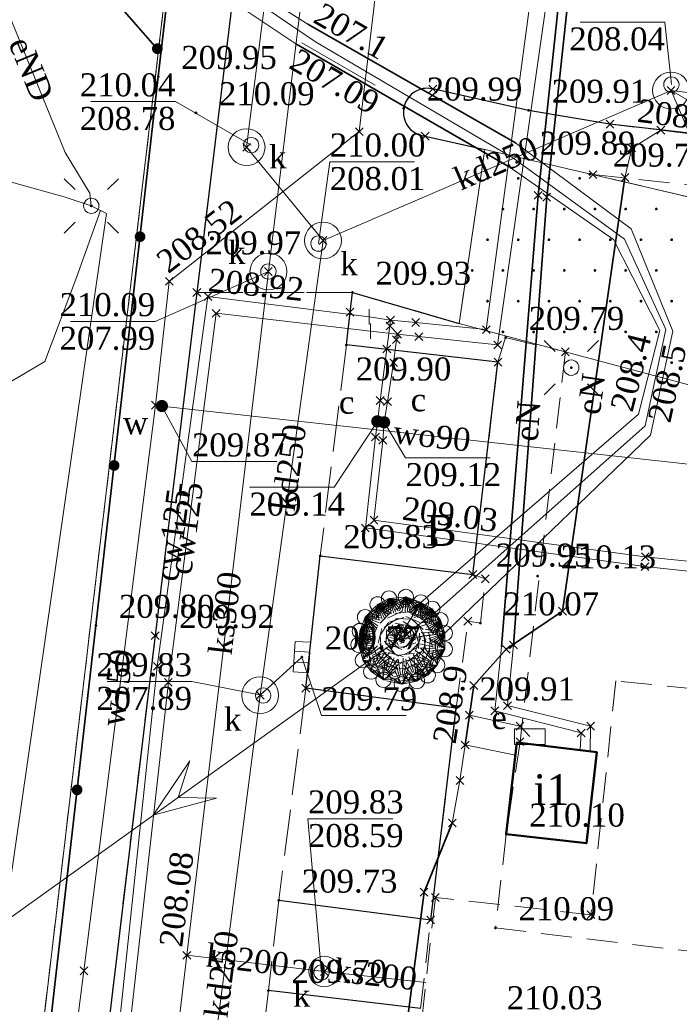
# Model space of a CAD drawing. Extents: x 7414218 to 7427513, y 5544630 to 5555035.
# Tile 28 of 46: x 7419579 to 7419601, y 5549553 to 5549585. Entities that reach past the tile are written whole.
import ezdxf
from ezdxf.enums import TextEntityAlignment as Align

# ---------------------------------------------------------------- set-up
doc = ezdxf.new("R2010")
doc.units = 0
for name, pattern in [('PRZER1-1', [1, 0.5, -0.5]), ('PRZER2-1', [1.5, 1, -0.5]), ('PRZER3-1', [2, 1.5, -0.5])]:
    doc.linetypes.add(name, pattern=pattern)
doc.layers.get('0').update_dxf_attribs({"linetype": 'CONTINUOUS'})
for name, color, linetype, lineweight in [('EGBJ', 7, 'CONTINUOUS', 18), ('EGBP', 7, 'CONTINUOUS', 18), ('EGBU', 7, 'CONTINUOUS', 50), ('EGBU_O', 7, 'CONTINUOUS', 50), ('EGDE', 7, 'CONTINUOUS', 18), ('EGPG', 7, 'CONTINUOUS', 18), ('GUPPRZ_O', 7, 'CONTINUOUS', 18), ('GUPZCP', 7, 'CONTINUOUS', 18), ('OTKC', 7, 'CONTINUOUS', 18), ('OTKJ', 7, 'CONTINUOUS', 18), ('OTKK', 7, 'CONTINUOUS', 25), ('OTOO', 7, 'CONTINUOUS', 35), ('OTRS', 7, 'CONTINUOUS', 13), ('OTRS_O', 7, 'CONTINUOUS', 13), ('OTZT', 7, 'CONTINUOUS', 18), ('SUEO', 7, 'CONTINUOUS', 18), ('SULO', 7, 'CONTINUOUS', 35), ('SUPK', 7, 'CONTINUOUS', 18), ('SUPP', 7, 'CONTINUOUS', 18), ('SUPW', 7, 'CONTINUOUS', 18), ('SUPW_O', 7, 'CONTINUOUS', 18)]:
    doc.layers.add(name, color=color, linetype=linetype, lineweight=lineweight)
for name, color, linetype, lineweight, true_color in [('EGUG', 7, 'CONTINUOUS', 18, 0x008000), ('EGUG_O', 7, 'CONTINUOUS', 18, 0x008000), ('GSPPRB', 7, 'CONTINUOUS', 18, 0x80ffff), ('SUCP', 7, 'CONTINUOUS', 18, 0xd200d2), ('SUCP_O', 7, 'CONTINUOUS', 18, 0xd200d2), ('SUCW', 7, 'CONTINUOUS', 18, 0xd200d2), ('SUCW_O', 7, 'CONTINUOUS', 18, 0xd200d2), ('SUEP', 1, 'CONTINUOUS', 18, 0xff0000), ('SUEP_O', 1, 'CONTINUOUS', 18, 0xff0000), ('SUES', 1, 'CONTINUOUS', 18, 0xff0000), ('SUES_O', 1, 'CONTINUOUS', 18, 0xff0000), ('SUKK', 7, 'CONTINUOUS', 18, 0x803300), ('SUKP', 7, 'CONTINUOUS', 18, 0x803300), ('SUKP_O', 7, 'CONTINUOUS', 18, 0x803300), ('SUTP', 7, 'CONTINUOUS', 18, 0xff9100), ('SUWP', 5, 'CONTINUOUS', 18, 0x0000ff), ('SUWP_O', 5, 'CONTINUOUS', 18, 0x0000ff), ('SUWW', 5, 'CONTINUOUS', 18, 0x0000ff), ('SUWW_O', 5, 'CONTINUOUS', 18, 0x0000ff)]:
    doc.layers.add(name, color=color, linetype=linetype, lineweight=lineweight, true_color=true_color)
doc.styles.add('Times New Roman', font='times.ttf')

# ---------------------------------------------------------------- blocks, each defined once
blk = doc.blocks.new('GSPWPS1')
blk.add_hatch(color=0).paths.add_polyline_path([(-0.045, 0), (-0.043467, -0.011647), (-0.038971, -0.0225), (-0.03182, -0.03182), (-0.0225, -0.038971), (-0.011647, -0.043467), (0, -0.045), (0.011647, -0.043467), (0.0225, -0.038971), (0.03182, -0.03182), (0.038971, -0.0225), (0.043467, -0.011647), (0.045, 0), (0.043467, 0.011647), (0.038971, 0.0225), (0.03182, 0.03182), (0.0225, 0.038971), (0.011647, 0.043467), (0, 0.045), (-0.011647, 0.043467), (-0.0225, 0.038971), (-0.03182, 0.03182), (-0.038971, 0.0225), (-0.043467, 0.011647)])
blk = doc.blocks.new('GUPIWZ1_1')
at = {"color": 0}
blk.add_lwpolyline([(0, 0.25), (0.064705, 0.241481), (0.125, 0.216506), (0.176777, 0.176777), (0.216506, 0.125), (0.241481, 0.064705), (0.25, 0), (0.241481, -0.064705), (0.216506, -0.125), (0.176777, -0.176777), (0.125, -0.216506), (0.064705, -0.241481), (0, -0.25), (-0.064705, -0.241481), (-0.125, -0.216506), (-0.176777, -0.176777), (-0.216506, -0.125), (-0.241481, -0.064705), (-0.25, 0), (-0.241481, 0.064705), (-0.216506, 0.125), (-0.176777, 0.176777), (-0.125, 0.216506), (-0.064705, 0.241481)], close=True, dxfattribs=at)
blk = doc.blocks.new('GUPISN1')
at = {"color": 0}
blk.add_lwpolyline([(0, 0.25), (0.064705, 0.241481), (0.125, 0.216506), (0.176777, 0.176777), (0.216506, 0.125), (0.241481, 0.064705), (0.25, 0), (0.241481, -0.064705), (0.216506, -0.125), (0.176777, -0.176777), (0.125, -0.216506), (0.064705, -0.241481), (0, -0.25), (-0.064705, -0.241481), (-0.125, -0.216506), (-0.176777, -0.176777), (-0.216506, -0.125), (-0.241481, -0.064705), (-0.25, 0), (-0.241481, 0.064705), (-0.216506, 0.125), (-0.176777, 0.176777), (-0.125, 0.216506), (-0.064705, 0.241481)], close=True, dxfattribs=at)
blk = doc.blocks.new('GUPKKS1')
at = {"color": 0}
blk.add_lwpolyline([(0.5, -0.25), (-0.5, -0.25), (-0.5, 0.25), (0.5, 0.25)], close=True, dxfattribs=at)
for points in [[(-0.175, -0.25), (-0.175, 0.25)], [(0.175, -0.25), (0.175, 0.25)]]:
    blk.add_lwpolyline(points, dxfattribs=at)
blk = doc.blocks.new('GUPWZA1')
blk.add_hatch(color=0).paths.add_polyline_path([(-0.2, 0), (-0.193185, -0.051764), (-0.173205, -0.1), (-0.141421, -0.141421), (-0.1, -0.173205), (-0.051764, -0.193185), (0, -0.2), (0.051764, -0.193185), (0.1, -0.173205), (0.141421, -0.141421), (0.173205, -0.1), (0.193185, -0.051764), (0.2, 0), (0.193185, 0.051764), (0.173205, 0.1), (0.141421, 0.141421), (0.1, 0.173205), (0.051764, 0.193185), (0, 0.2), (-0.051764, 0.193185), (-0.1, 0.173205), (-0.141421, 0.141421), (-0.173205, 0.1), (-0.193185, 0.051764)])
blk = doc.blocks.new('GUPESE1')
at = {"color": 0}
blk.add_lwpolyline([(-0.5, -0.25), (-0.5, 0.25), (0.5, 0.25), (0.5, -0.25)], close=True, dxfattribs=at)
blk = doc.blocks.new('GUPELA2')
blk.add_hatch(color=0).paths.add_polyline_path([(-0.001087, 0.044987), (0.011881, 0.043403), (0.021281, 0.03965), (0.030065, 0.033482), (0.038133, 0.023893), (0.043117, 0.012881), (0.044986, 0.001113), (0.044323, -0.007777), (0.040557, -0.019497), (0.033417, -0.030138), (0.024849, -0.037517), (0.013788, -0.042836), (0.002013, -0.044955), (-0.00982, -0.043916), (-0.020466, -0.040077), (-0.029541, -0.033946), (-0.036867, -0.025804), (-0.04187, -0.01649), (-0.04461, -0.005909), (-0.044532, 0.006476), (-0.041285, 0.017903), (-0.034764, 0.028574), (-0.024479, 0.03776), (-0.013449, 0.042943)])
at = {"color": 0}
for points in [[(-0.883883, 0.883883), (-0.53033, 0.53033)], [(0.883883, 0.883883), (0.53033, 0.53033)], [(-0.883883, -0.883883), (-0.53033, -0.53033)], [(0.883883, -0.883883), (0.53033, -0.53033)]]:
    blk.add_lwpolyline(points, dxfattribs=at)
blk = doc.blocks.new('GUPELA1')
at = {"color": 0}
blk.add_lwpolyline([(0, 0.25), (0.064705, 0.241481), (0.125, 0.216506), (0.176777, 0.176777), (0.216506, 0.125), (0.241481, 0.064705), (0.25, 0), (0.241481, -0.064705), (0.216506, -0.125), (0.176777, -0.176777), (0.125, -0.216506), (0.064705, -0.241481), (0, -0.25), (-0.064705, -0.241481), (-0.125, -0.216506), (-0.176777, -0.176777), (-0.216506, -0.125), (-0.241481, -0.064705), (-0.25, 0), (-0.241481, 0.064705), (-0.216506, 0.125), (-0.176777, 0.176777), (-0.125, 0.216506), (-0.064705, 0.241481)], close=True, dxfattribs=at)
blk = doc.blocks.new('GUPCZA1')
blk.add_hatch(color=0).paths.add_polyline_path([(-0.2, 0), (-0.193185, -0.051764), (-0.173205, -0.1), (-0.141421, -0.141421), (-0.1, -0.173205), (-0.051764, -0.193185), (0, -0.2), (0.051764, -0.193185), (0.1, -0.173205), (0.141421, -0.141421), (0.173205, -0.1), (0.193185, -0.051764), (0.2, 0), (0.193185, 0.051764), (0.173205, 0.1), (0.141421, 0.141421), (0.1, 0.173205), (0.051764, 0.193185), (0, 0.2), (-0.051764, 0.193185), (-0.1, 0.173205), (-0.141421, 0.141421), (-0.173205, 0.1), (-0.193185, 0.051764)])
blk = doc.blocks.new('GUPZCP1')
at = {"color": 0}
blk.add_lwpolyline([(0, 0.25), (0, -0.25)], dxfattribs=at)
blk = doc.blocks.new('GEPPGD1_2')
blk.add_hatch(color=0).paths.add_polyline_path([(0, -0.045), (0.013906, -0.042798), (0.02645, -0.036406), (0.036406, -0.02645), (0.042798, -0.013906), (0.045, 0), (0.042798, 0.013906), (0.036406, 0.02645), (0.02645, 0.036406), (0.013906, 0.042798), (0, 0.045), (-0.013906, 0.042798), (-0.02645, 0.036406), (-0.036406, 0.02645), (-0.042798, 0.013906), (-0.045, 0), (-0.042798, -0.013906), (-0.036406, -0.02645), (-0.02645, -0.036406), (-0.013906, -0.042798)])
blk = doc.blocks.new('GSPPRB0')
at = {"color": 0, "lineweight": 18}
for points in [[(-0.12726, -0.12726), (0.12726, 0.12726)], [(-0.12726, 0.12726), (0.12726, -0.12726)]]:
    blk.add_lwpolyline(points, dxfattribs=at)
blk = doc.blocks.new('KOLO')
blk.add_hatch(color=0).paths.add_polyline_path([(-0.175, 0), (-0.169037, -0.045293), (-0.151554, -0.0875), (-0.123744, -0.123744), (-0.0875, -0.151554), (-0.045293, -0.169037), (0, -0.175), (0.045293, -0.169037), (0.0875, -0.151554), (0.123744, -0.123744), (0.151554, -0.0875), (0.169037, -0.045293), (0.175, 0), (0.169037, 0.045293), (0.151554, 0.0875), (0.123744, 0.123744), (0.0875, 0.151554), (0.045293, 0.169037), (0, 0.175), (-0.045293, 0.169037), (-0.0875, 0.151554), (-0.123744, 0.123744), (-0.151554, 0.0875), (-0.169037, 0.045293)])
blk = doc.blocks.new('GSLKOG1')
blk.add_hatch(color=0).paths.add_polyline_path([(-0.175, 0), (-0.169037, -0.045293), (-0.151554, -0.0875), (-0.123744, -0.123744), (-0.0875, -0.151554), (-0.045293, -0.169037), (0, -0.175), (0.045293, -0.169037), (0.0875, -0.151554), (0.123744, -0.123744), (0.151554, -0.0875), (0.169037, -0.045293), (0.175, 0), (0.169037, 0.045293), (0.151554, 0.0875), (0.123744, 0.123744), (0.0875, 0.151554), (0.045293, 0.169037), (0, 0.175), (-0.045293, 0.169037), (-0.0875, 0.151554), (-0.123744, 0.123744), (-0.151554, 0.0875), (-0.169037, 0.045293)])
blk = doc.blocks.new('GESIWP1')
blk.add_hatch(color=0).paths.add_polyline_path([(-0.045, 0), (-0.043467, -0.011647), (-0.038971, -0.0225), (-0.03182, -0.03182), (-0.0225, -0.038971), (-0.011647, -0.043467), (0, -0.045), (0.011647, -0.043467), (0.0225, -0.038971), (0.03182, -0.03182), (0.038971, -0.0225), (0.043467, -0.011647), (0.045, 0), (0.043467, 0.011647), (0.038971, 0.0225), (0.03182, 0.03182), (0.0225, 0.038971), (0.011647, 0.043467), (0, 0.045), (-0.011647, 0.043467), (-0.0225, 0.038971), (-0.03182, 0.03182), (-0.038971, 0.0225), (-0.043467, 0.011647)])
blk = doc.blocks.new('SUEP3')
at = {"color": 0}
blk.add_lwpolyline([(0, 0), (-1, -0.75), (1, 0), (-1, 0.75)], close=True, dxfattribs=at)

msp = doc.modelspace()

# ---------------------------------------------------------------- linework, layer by layer
at = {"layer": 'EGBJ', "linetype": 'Continuous', "lineweight": 18, "elevation": 10.18}
msp.add_lwpolyline([(7419607.2, 5549578.08), (7419602.64, 5549579.14), (7419594.61, 5549581.01), (7419593.78, 5549575.34), (7419601.22, 5549573.35), (7419605.01, 5549572.47), (7419610.7, 5549571.15), (7419611.619, 5549577.362)], close=True, dxfattribs=at)
at = {"layer": 'EGBP', "linetype": 'PRZER2-1', "lineweight": 18, "elevation": 10.18}
msp.add_lwpolyline([(7419617.24, 5549520.35), (7419623.52, 5549519.65), (7419624.11, 5549524.97), (7419626.44, 5549524.71), (7419629.39, 5549524.43), (7419635, 5549575), (7419632.06, 5549575.33), (7419616.61, 5549577.04), (7419612.16, 5549577.51), (7419611.65, 5549577.57), (7419610.7, 5549571.15), (7419611.46, 5549571.11), (7419611.39, 5549570.5), (7419610.5, 5549562.51), (7419598.88, 5549563.7), (7419598.07, 5549556.08), (7419593, 5549556.64), (7419589.41, 5549524.35), (7419601.76, 5549522.98), (7419602.45, 5549529.25), (7419606.83, 5549528.76), (7419606.95, 5549530.69), (7419618.06, 5549525.63)], close=True, dxfattribs=at)
at = {"layer": 'EGBU', "linetype": 'Continuous', "lineweight": 50, "elevation": 10.18}
msp.add_lwpolyline([(7419595.31, 5549558.7), (7419597.92, 5549558.41), (7419598.26, 5549561.38), (7419595.66, 5549561.69)], close=True, dxfattribs=at)
at = {"layer": 'EGDE', "linetype": 'Continuous', "lineweight": 18, "elevation": 10.22}
for points in [[(7419584.48, 5549588.54), (7419590.93, 5549644.33), (7419562.5, 5549640.55), (7419548.95, 5549525.8), (7419576.9, 5549524.47), (7419583.97, 5549584.15)], [(7419584.48, 5549588.54), (7419583.97, 5549584.15), (7419576.9, 5549524.47), (7419548.95, 5549525.8), (7419545.1, 5549496.74), (7419544.93, 5549489.31), (7419544.8, 5549485.24), (7419544.69, 5549480.72), (7419544.89, 5549471.11), (7419565, 5549479.26), (7419573.33, 5549482.63), (7419584.47, 5549486.29), (7419591.52, 5549488.59), (7419593.29, 5549511.25), (7419593.83, 5549518.16), (7419595.52, 5549519.07), (7419603.49, 5549517.81), (7419614.36, 5549516.53), (7419624.13, 5549514.33), (7419632.7, 5549512.77), (7419633.93, 5549522.72), (7419641.13, 5549581.31), (7419641.23, 5549582.15)]]:
    msp.add_lwpolyline(points, close=True, dxfattribs=at)
at = {"layer": 'EGUG', "linetype": 'PRZER1-1', "lineweight": 18, "elevation": 10.08}
for points in [[(7419576.9, 5549524.47), (7419583.97, 5549584.15), (7419584.48, 5549588.54), (7419590.93, 5549644.33), (7419562.5, 5549640.55), (7419548.95, 5549525.8)], [(7419584.47, 5549486.29), (7419591.52, 5549488.59), (7419593.29, 5549511.25), (7419593.83, 5549518.16), (7419595.52, 5549519.07), (7419603.49, 5549517.81), (7419614.36, 5549516.53), (7419624.13, 5549514.33), (7419632.7, 5549512.77), (7419633.93, 5549522.72), (7419641.13, 5549581.31), (7419641.23, 5549582.15), (7419584.48, 5549588.54), (7419583.97, 5549584.15), (7419576.9, 5549524.47), (7419548.95, 5549525.8), (7419545.1, 5549496.74), (7419544.93, 5549489.31), (7419544.8, 5549485.24), (7419544.69, 5549480.72), (7419544.89, 5549471.11), (7419565, 5549479.26), (7419573.33, 5549482.63)]]:
    msp.add_lwpolyline(points, close=True, dxfattribs=at)
at = {"layer": 'GUPPRZ_O', "linetype": 'Continuous', "lineweight": 13, "elevation": 10.8, "flags": 128}
for points in [[(7419600.69, 5549583.12), (7419600.48, 5549585.155), (7419597.72, 5549585.155)], [(7419588.646, 5549584.478), (7419591.037, 5549583.1)], [(7419587, 5549581.15), (7419584.53, 5549582.565), (7419581.77, 5549582.565)], [(7419589.19, 5549577.94), (7419589.56, 5549580.605), (7419592.32, 5549580.605)], [(7419587.56, 5549577.03), (7419583.87, 5549575.405), (7419581.11, 5549575.405)], [(7419584.09, 5549572.65), (7419585.07, 5549570.838), (7419587.83, 5549570.838)], [(7419591.11, 5549572.15), (7419589.7, 5549570.002), (7419586.94, 5549570.002)], [(7419591.33, 5549572.12), (7419592.03, 5549570.962), (7419594.79, 5549570.962)], [(7419588.65, 5549564.47), (7419589.29, 5549562.567), (7419592.05, 5549562.567)], [(7419587.39, 5549563.22), (7419585.07, 5549563.675), (7419582.31, 5549563.675)], [(7419589.29, 5549554.2), (7419588.85, 5549559.205), (7419591.61, 5549559.205)]]:
    msp.add_lwpolyline(points, dxfattribs=at)
at = {"layer": 'OTKC', "linetype": 'PRZER2-1', "lineweight": 18, "elevation": 10.18}
msp.add_lwpolyline([(7419592.52, 5549553.02), (7419592.85, 5549555.91), (7419593.68, 5549562.81), (7419594.06, 5549565.64), (7419594.47, 5549565.58), (7419594.63, 5549567.02), (7419594.22, 5549567.16), (7419595.04, 5549574.08), (7419595.29, 5549574.88), (7419597.238, 5549574.415), (7419595.76, 5549561.715), (7419595.31, 5549558.7), (7419594.96, 5549555.65), (7419604.93, 5549554.45), (7419618.08, 5549552.86), (7419618.03, 5549553.3), (7419618.4, 5549555.46), (7419618.5, 5549556.32), (7419621.26, 5549556.03), (7419621.16, 5549555.16), (7419621, 5549552.96)], dxfattribs=at)
at = {"layer": 'OTKJ', "linetype": 'PRZER3-1', "lineweight": 18, "elevation": 10.18}
msp.add_lwpolyline([(7419592.67, 5549581.44), (7419594.61, 5549581.01), (7419593.78, 5549575.34), (7419590.3, 5549576.35), (7419585.23, 5549576.35), (7419587.76, 5549597.15), (7419592.73, 5549596.58), (7419592.39, 5549593.53, 0.32228), (7419595.55, 5549587.79), (7419598.91, 5549586.85), (7419600.47, 5549586.59), (7419604.04, 5549586.24), (7419603.48, 5549581.29), (7419598.69, 5549581.83), (7419596.04, 5549582.28), (7419592.92, 5549582.98, 1.072705)], format="xyb", close=True, dxfattribs=at)
msp.add_lwpolyline([(7419584.71, 5549529.49), (7419585.11, 5549525.48), (7419586.24, 5549522.18), (7419580.83, 5549522.1), (7419579.7, 5549526.6), (7419579.61, 5549529.93), (7419581.63, 5549546.51), (7419583.87, 5549565.17), (7419585.23, 5549576.35), (7419590.3, 5549576.35), (7419590.22, 5549575.71), (7419590.1, 5549574.64), (7419589.25, 5549567.77), (7419588.78, 5549563.46), (7419587.9, 5549556.55), (7419587.56, 5549553.61)], close=True, dxfattribs=at)
at = {"layer": 'OTKK', "linetype": 'Continuous', "lineweight": 25, "elevation": 10.18}
for points in [[(7419588.43, 5549648.63), (7419591.66, 5549647.37), (7419592.56, 5549647.06), (7419592.84, 5549646.32), (7419593.25, 5549644.6), (7419593.26, 5549642.62), (7419590.37, 5549618.39), (7419587.76, 5549597.15), (7419585.23, 5549576.35), (7419583.87, 5549565.17), (7419581.63, 5549546.51)], [(7419587.9, 5549556.55), (7419592.85, 5549555.91), (7419593.68, 5549562.81), (7419588.78, 5549563.46), (7419589.25, 5549567.77), (7419594.22, 5549567.16), (7419595.04, 5549574.08), (7419590.1, 5549574.64), (7419590.22, 5549575.71), (7419590.3, 5549576.35), (7419593.78, 5549575.34)], [(7419592.52, 5549553.02), (7419587.56, 5549553.61)]]:
    msp.add_lwpolyline(points, dxfattribs=at)
msp.add_lwpolyline([(7419632.3, 5549590.33), (7419632.09, 5549588.32, 0.360033), (7419635.69, 5549583.11), (7419636.55, 5549582.91), (7419635.98, 5549577.75), (7419624.21, 5549579.05), (7419603.48, 5549581.29), (7419598.69, 5549581.83), (7419596.04, 5549582.28), (7419592.92, 5549582.98, 1.072705), (7419592.67, 5549581.44), (7419594.61, 5549581.01)], format="xyb", dxfattribs=at)
at = {"layer": 'OTOO', "linetype": 'Continuous', "lineweight": 35, "elevation": 10.18}
for points in [[(7419565.52, 5549525.05), (7419577.26, 5549524.31), (7419579.86, 5549547.34), (7419581.94, 5549565.5), (7419583.97, 5549583.38), (7419586.18, 5549602.37), (7419588.48, 5549621.66), (7419591.01, 5549644.3)], [(7419583.94, 5549584.29), (7419580.13, 5549588.64), (7419580.26, 5549589.81)]]:
    msp.add_lwpolyline(points, dxfattribs=at)
at = {"layer": 'OTZT', "linetype": 'PRZER2-1', "lineweight": 18, "elevation": 10.1}
msp.add_lwpolyline([(7419616.61, 5549577.04), (7419610.62, 5549578.32), (7419610.54, 5549577.54), (7419607.2, 5549578.08), (7419602.64, 5549579.14), (7419598.139, 5549580.188), (7419620.38, 5549577.78), (7419620.31, 5549576.63)], close=True, dxfattribs=at)
at = {"layer": 'SUCP', "linetype": 'Continuous', "lineweight": 18, "elevation": 10.14}
for points in [[(7419591.54, 5549575.45), (7419592.36, 5549575.37), (7419594.66, 5549575.14), (7419596.26, 5549587.13), (7419596.62, 5549590.42), (7419593.53, 5549590.8), (7419594.82, 5549602.97), (7419596.46, 5549614.8), (7419596.75, 5549616.8), (7419597.75, 5549624.65), (7419598.03, 5549626.82), (7419599.57, 5549638.73), (7419599.85, 5549640.5), (7419600.02, 5549641.29)], [(7419591.77, 5549574.99), (7419592.46, 5549574.91), (7419595.03, 5549574.64), (7419596.74, 5549586.66), (7419597.26, 5549590.86), (7419594, 5549591.28), (7419595.28, 5549603.36), (7419596.92, 5549615.27), (7419597.18, 5549616.78), (7419598.17, 5549625.45), (7419598.4, 5549627.16), (7419599.97, 5549639.2), (7419600.2, 5549640.36), (7419600.37, 5549641.19)], [(7419585.01, 5549526.58), (7419584.66, 5549527.12), (7419583.94, 5549528.22), (7419580.47, 5549528.62), (7419581.45, 5549540.34), (7419582.67, 5549552.25), (7419583.94, 5549564.17), (7419585.59, 5549576.22), (7419590.84, 5549575.56)], [(7419585.56, 5549526.54), (7419585.19, 5549527.05), (7419584.21, 5549528.6), (7419580.85, 5549528.95), (7419581.78, 5549539.82), (7419582.97, 5549551.74), (7419584.3, 5549563.65), (7419585.86, 5549575.67), (7419590.888, 5549575.093)], [(7419591.54, 5549575.45), (7419591.52, 5549575.26), (7419591.42, 5549574.51), (7419591.2, 5549572.83), (7419591.11, 5549572.15), (7419591.05, 5549571.64), (7419590.72, 5549568.68), (7419599.83, 5549567.42), (7419610.91, 5549566.23)], [(7419591.54, 5549575.45), (7419590.84, 5549575.56)], [(7419591.77, 5549574.99), (7419590.888, 5549575.093)], [(7419591.77, 5549574.99), (7419591.73, 5549574.81), (7419591.64, 5549574.06), (7419591.44, 5549572.79), (7419591.33, 5549572.12), (7419591.29, 5549571.53), (7419591, 5549568.93), (7419599.84, 5549567.74), (7419610.96, 5549566.6)]]:
    msp.add_lwpolyline(points, dxfattribs=at)
at = {"layer": 'SUEP', "linetype": 'Continuous', "lineweight": 18, "elevation": 10.14}
for points in [[(7417746.358, 5549831.463), (7418038.81, 5549766.35), (7418280.02, 5549712.495), (7418523.432, 5549585.319), (7418752.973, 5549465.244), (7418900.78, 5549387.21), (7419156.21, 5549254.06), (7419188.28, 5549274.74), (7419308.66, 5549362.72), (7419462.94, 5549472.73), (7419590.72, 5549564.27), (7419591.77, 5549565.02)], [(7419597.35, 5549670.73), (7419598.96, 5549657.74), (7419599.612, 5549648.266), (7419595.385, 5549611.526), (7419594.311, 5549602.955), (7419593.506, 5549595.641), (7419593.228, 5549592.295), (7419595.946, 5549591.469), (7419597.378, 5549591.147), (7419597.438, 5549589.735), (7419596.35, 5549579.512), (7419595.16, 5549564.81), (7419594.94, 5549562.72), (7419597.75, 5549562), (7419597.72, 5549561.45)], [(7419581.79, 5549579.17), (7419581.74, 5549579.58), (7419580.94, 5549580.91), (7419578.19, 5549587.64), (7419582.5, 5549600.12), (7419585.08, 5549617.71), (7419580.66, 5549625.73), (7419577.85, 5549629.57), (7419572.8, 5549635.4), (7419565.07, 5549638.29), (7419559.66, 5549639.34), (7419558.78, 5549639.26), (7419558.69, 5549639.52), (7419558.58, 5549639.25), (7419556.27, 5549639), (7419509.73, 5549632.34), (7419509.6, 5549632.62), (7419509.52, 5549632.3), (7419497.38, 5549630.51)], [(7419591.77, 5549565.02), (7419592.53, 5549566.25), (7419599.62, 5549572.38), (7419600.31, 5549575.11), (7419598.81, 5549578.08), (7419595.41, 5549580.44), (7419588.45, 5549584.45), (7419586.5, 5549585.75), (7419586.12, 5549587.44), (7419586.38, 5549593.39), (7419586.83, 5549596.8), (7419588.33, 5549611.33), (7419590.34, 5549626.9), (7419591.38, 5549637.61)], [(7419591.77, 5549565.02), (7419593.31, 5549565.25), (7419600.01, 5549571.7), (7419600.74, 5549575.09), (7419599.38, 5549578.42), (7419595.61, 5549581.22), (7419588.84, 5549585.09), (7419587.22, 5549586.12), (7419586.89, 5549587.47), (7419587.16, 5549593.51), (7419587.53, 5549596.81), (7419588.98, 5549610.91), (7419591, 5549626.85), (7419591.98, 5549637.48)], [(7419602.038, 5549636.595), (7419600.764, 5549624.811), (7419600.219, 5549617.951), (7419600.18, 5549617.52), (7419598.921, 5549608.178), (7419599.019, 5549607.197), (7419598.734, 5549606.207), (7419597.714, 5549596.662), (7419598.162, 5549594.978), (7419597.731, 5549589.675), (7419596.63, 5549579.455), (7419595.548, 5549564.863), (7419595.35, 5549562.89), (7419598.06, 5549562.22), (7419598.04, 5549561.41)], [(7419582.09, 5549579.02), (7419581.31, 5549576.84), (7419580.28, 5549574.1), (7419578.32, 5549572.95), (7419575.78, 5549571.49), (7419572.48, 5549571.29), (7419571.12, 5549571.25), (7419567.98, 5549572.02), (7419565.97, 5549572.54), (7419565, 5549572.8), (7419563.73, 5549574.66), (7419565.29, 5549576.94), (7419566.52, 5549578.83), (7419567.71, 5549580.61), (7419568.68, 5549582.11), (7419569.29, 5549583.02), (7419570.52, 5549582.62), (7419573.04, 5549581.82), (7419574.62, 5549581.34), (7419577.24, 5549580.53), (7419579.27, 5549579.92), (7419580.9, 5549579.46), (7419581.79, 5549579.17)], [(7419621.583, 5549579.104), (7419616.666, 5549579.58), (7419607.534, 5549580.749), (7419600.347, 5549581.634), (7419599.399, 5549581.054), (7419599.179, 5549580.093), (7419597.141, 5549565.969), (7419595.31, 5549564.727), (7419594.253, 5549563.546), (7419594.11, 5549562.58)], [(7419582.09, 5549579.02), (7419582.28, 5549578.92), (7419578.11, 5549550.04), (7419575.92, 5549536.71), (7419574.77, 5549527.23), (7419574.37, 5549524.66), (7419572.4, 5549524.92), (7419561.76, 5549525.57), (7419523.01, 5549528.33), (7419517.32, 5549530.65), (7419514.73, 5549530.14)], [(7419582.09, 5549579.02), (7419581.79, 5549579.17)], [(7419595.61, 5549561.28), (7419593.97, 5549561.61), (7419594.11, 5549562.58)], [(7419596.08, 5549561.88), (7419595.76, 5549562.22), (7419594.11, 5549562.58)], [(7419569.81, 5549517.3), (7419569.5, 5549517.34), (7419570.15, 5549520.38), (7419571.2, 5549521.31), (7419577.705, 5549520.836), (7419588.006, 5549525.443), (7419588.633, 5549526.228), (7419592.632, 5549556.813), (7419593.553, 5549559.066), (7419593.801, 5549560.452), (7419593.97, 5549561.61), (7419595.61, 5549561.28)]]:
    msp.add_lwpolyline(points, dxfattribs=at)
at = {"layer": 'SUKP', "linetype": 'Continuous', "lineweight": 18, "elevation": 10.14}
for points in [[(7419589.34, 5549578.04), (7419586.85, 5549581.08), (7419588.8, 5549596.56)], [(7419589.55, 5549593.48), (7419587.56, 5549577.03), (7419584.9, 5549554.76)], [(7419600.68, 5549582.93), (7419589.34, 5549578.04)], [(7419619.47, 5549580.64), (7419600.68, 5549582.93)], [(7419600.68, 5549582.93), (7419602.52, 5549578.6)], [(7419600.68, 5549582.93), (7419602.74, 5549581.74)], [(7419589.34, 5549578.04), (7419587.29, 5549563.23)], [(7419587.29, 5549563.23), (7419588.65, 5549564.47)], [(7419587.29, 5549563.23), (7419584.94, 5549545.04)], [(7419587.73, 5549509.36), (7419581.39, 5549525.27), (7419584.9, 5549554.76)], [(7419584.9, 5549554.76), (7419589.38, 5549554.23), (7419592.69, 5549553.87)]]:
    msp.add_lwpolyline(points, dxfattribs=at)
at = {"layer": 'SULO', "linetype": 'Continuous', "lineweight": 35, "elevation": 10.12}
for points in [[(7419595.548, 5549564.863), (7419596.63, 5549579.455), (7419597.731, 5549589.675), (7419598.162, 5549594.978)], [(7419595.16, 5549564.81), (7419596.35, 5549579.512), (7419597.438, 5549589.735)], [(7419588.84, 5549585.09), (7419595.61, 5549581.22)], [(7419588.45, 5549584.45), (7419595.41, 5549580.44)], [(7419593.97, 5549561.61), (7419594.11, 5549562.58), (7419594.253, 5549563.546), (7419595.31, 5549564.727), (7419597.141, 5549565.969), (7419599.179, 5549580.093)], [(7419588.633, 5549526.228), (7419592.632, 5549556.813), (7419593.553, 5549559.066)]]:
    msp.add_lwpolyline(points, dxfattribs=at)
at = {"layer": 'SUPK', "linetype": 'Continuous', "lineweight": 18, "elevation": 10.14}
for points in [[(7419600.68, 5549582.33, -1), (7419600.68, 5549583.53, -1)], [(7419586.85, 5549580.48, -1), (7419586.85, 5549581.68, -1)], [(7419589.34, 5549577.44, -1), (7419589.34, 5549578.64, -1)], [(7419587.56, 5549576.43, -1), (7419587.56, 5549577.63, -1)], [(7419587.29, 5549562.63, -1), (7419587.29, 5549563.83, -1)], [(7419589.38, 5549553.73, -1), (7419589.38, 5549554.73, -1)]]:
    msp.add_lwpolyline(points, format="xyb", close=True, dxfattribs=at)
at = {"layer": 'SUPP', "linetype": 'PRZER1-1', "lineweight": 18, "elevation": 10.16}
for points in [[(7419590.5, 5549564.87), (7419592.04, 5549566.43)], [(7419590.5, 5549564.87), (7419591.49, 5549566.38)], [(7419590.5, 5549564.87), (7419592.53, 5549566.25)], [(7419590.5, 5549564.87), (7419591.12, 5549566.19)], [(7419590.54, 5549565.32), (7419592.04, 5549566.43)], [(7419590.54, 5549565.32), (7419591.49, 5549566.38)], [(7419590.54, 5549565.32), (7419592.53, 5549566.25)], [(7419590.54, 5549565.32), (7419591.12, 5549566.19)], [(7419592.04, 5549566.43), (7419590.64, 5549564.37)], [(7419591.49, 5549566.38), (7419590.64, 5549564.37)], [(7419592.53, 5549566.25), (7419590.64, 5549564.37)], [(7419591.12, 5549566.19), (7419590.64, 5549564.37)], [(7419590.71, 5549565.77), (7419592.04, 5549566.43)], [(7419590.71, 5549565.77), (7419591.49, 5549566.38)], [(7419590.71, 5549565.77), (7419592.53, 5549566.25)], [(7419590.71, 5549565.77), (7419591.12, 5549566.19)], [(7419592.04, 5549566.43), (7419590.91, 5549564)], [(7419591.49, 5549566.38), (7419590.91, 5549564)], [(7419592.53, 5549566.25), (7419590.91, 5549564)], [(7419591.12, 5549566.19), (7419590.91, 5549564)], [(7419591.12, 5549566.19), (7419592.04, 5549566.43)], [(7419591.12, 5549566.19), (7419591.49, 5549566.38)], [(7419591.12, 5549566.19), (7419592.53, 5549566.25)], [(7419591.12, 5549566.19), (7419592.9, 5549566.04)], [(7419591.12, 5549566.19), (7419593.17, 5549565.67)], [(7419591.12, 5549566.19), (7419593.31, 5549565.25)], [(7419591.12, 5549566.19), (7419593.31, 5549564.73)], [(7419591.12, 5549566.19), (7419593.06, 5549564.21)], [(7419591.12, 5549566.19), (7419592.75, 5549563.88)], [(7419591.12, 5549566.19), (7419592.4, 5549563.69)], [(7419591.12, 5549566.19), (7419591.91, 5549563.59)], [(7419591.12, 5549566.19), (7419591.31, 5549563.73)], [(7419592.04, 5549566.43), (7419591.31, 5549563.73)], [(7419591.49, 5549566.38), (7419591.31, 5549563.73)], [(7419592.53, 5549566.25), (7419591.31, 5549563.73)], [(7419591.49, 5549566.38), (7419592.04, 5549566.43)], [(7419591.49, 5549566.38), (7419592.53, 5549566.25)], [(7419591.49, 5549566.38), (7419592.9, 5549566.04)], [(7419591.49, 5549566.38), (7419593.17, 5549565.67)], [(7419591.49, 5549566.38), (7419593.31, 5549565.25)], [(7419591.49, 5549566.38), (7419593.31, 5549564.73)], [(7419591.49, 5549566.38), (7419593.06, 5549564.21)], [(7419591.49, 5549566.38), (7419592.75, 5549563.88)], [(7419591.49, 5549566.38), (7419592.4, 5549563.69)], [(7419591.49, 5549566.38), (7419591.91, 5549563.59)], [(7419592.04, 5549566.43), (7419591.91, 5549563.59)], [(7419592.53, 5549566.25), (7419591.91, 5549563.59)], [(7419592.04, 5549566.43), (7419592.53, 5549566.25)], [(7419592.04, 5549566.43), (7419592.9, 5549566.04)], [(7419592.04, 5549566.43), (7419593.17, 5549565.67)], [(7419592.04, 5549566.43), (7419593.31, 5549565.25)], [(7419592.04, 5549566.43), (7419593.31, 5549564.73)], [(7419592.04, 5549566.43), (7419593.06, 5549564.21)], [(7419592.04, 5549566.43), (7419592.75, 5549563.88)], [(7419592.04, 5549566.43), (7419592.4, 5549563.69)], [(7419592.53, 5549566.25), (7419592.4, 5549563.69)], [(7419592.53, 5549566.25), (7419592.9, 5549566.04)], [(7419592.53, 5549566.25), (7419593.17, 5549565.67)], [(7419592.53, 5549566.25), (7419593.31, 5549565.25)], [(7419592.53, 5549566.25), (7419593.31, 5549564.73)], [(7419592.53, 5549566.25), (7419593.06, 5549564.21)], [(7419592.53, 5549566.25), (7419592.75, 5549563.88)], [(7419590.5, 5549564.87), (7419592.9, 5549566.04)], [(7419590.54, 5549565.32), (7419592.9, 5549566.04)], [(7419592.9, 5549566.04), (7419590.64, 5549564.37)], [(7419590.71, 5549565.77), (7419592.9, 5549566.04)], [(7419592.9, 5549566.04), (7419590.91, 5549564)], [(7419592.9, 5549566.04), (7419591.31, 5549563.73)], [(7419592.9, 5549566.04), (7419591.91, 5549563.59)], [(7419592.9, 5549566.04), (7419592.4, 5549563.69)], [(7419592.9, 5549566.04), (7419592.75, 5549563.88)], [(7419592.9, 5549566.04), (7419593.17, 5549565.67)], [(7419592.9, 5549566.04), (7419593.31, 5549565.25)], [(7419592.9, 5549566.04), (7419593.31, 5549564.73)], [(7419592.9, 5549566.04), (7419593.06, 5549564.21)], [(7419590.5, 5549564.87), (7419590.71, 5549565.77)], [(7419590.5, 5549564.87), (7419593.17, 5549565.67)], [(7419590.54, 5549565.32), (7419590.71, 5549565.77)], [(7419590.54, 5549565.32), (7419593.17, 5549565.67)], [(7419590.71, 5549565.77), (7419590.64, 5549564.37)], [(7419593.17, 5549565.67), (7419590.64, 5549564.37)], [(7419590.71, 5549565.77), (7419593.17, 5549565.67)], [(7419590.71, 5549565.77), (7419593.31, 5549565.25)], [(7419590.71, 5549565.77), (7419593.31, 5549564.73)], [(7419590.71, 5549565.77), (7419593.06, 5549564.21)], [(7419590.71, 5549565.77), (7419592.75, 5549563.88)], [(7419590.71, 5549565.77), (7419592.4, 5549563.69)], [(7419590.71, 5549565.77), (7419591.91, 5549563.59)], [(7419590.71, 5549565.77), (7419591.31, 5549563.73)], [(7419590.71, 5549565.77), (7419590.91, 5549564)], [(7419593.17, 5549565.67), (7419590.91, 5549564)], [(7419593.17, 5549565.67), (7419591.31, 5549563.73)], [(7419593.17, 5549565.67), (7419591.91, 5549563.59)], [(7419593.17, 5549565.67), (7419592.4, 5549563.69)], [(7419593.17, 5549565.67), (7419592.75, 5549563.88)], [(7419593.17, 5549565.67), (7419593.06, 5549564.21)], [(7419593.17, 5549565.67), (7419593.31, 5549565.25)], [(7419593.17, 5549565.67), (7419593.31, 5549564.73)], [(7419590.5, 5549564.87), (7419590.54, 5549565.32)], [(7419590.5, 5549564.87), (7419593.31, 5549565.25)], [(7419590.54, 5549565.32), (7419593.31, 5549565.25)], [(7419590.54, 5549565.32), (7419593.31, 5549564.73)], [(7419590.54, 5549565.32), (7419593.06, 5549564.21)], [(7419590.54, 5549565.32), (7419592.75, 5549563.88)], [(7419590.54, 5549565.32), (7419592.4, 5549563.69)], [(7419590.54, 5549565.32), (7419591.91, 5549563.59)], [(7419590.54, 5549565.32), (7419591.31, 5549563.73)], [(7419590.54, 5549565.32), (7419590.91, 5549564)], [(7419590.54, 5549565.32), (7419590.64, 5549564.37)], [(7419593.31, 5549565.25), (7419590.64, 5549564.37)], [(7419593.31, 5549565.25), (7419590.91, 5549564)], [(7419593.31, 5549565.25), (7419591.31, 5549563.73)], [(7419593.31, 5549565.25), (7419591.91, 5549563.59)], [(7419593.31, 5549565.25), (7419592.4, 5549563.69)], [(7419593.31, 5549565.25), (7419592.75, 5549563.88)], [(7419593.31, 5549565.25), (7419593.06, 5549564.21)], [(7419593.31, 5549565.25), (7419593.31, 5549564.73)], [(7419590.5, 5549564.87), (7419593.31, 5549564.73)], [(7419590.5, 5549564.87), (7419593.06, 5549564.21)], [(7419590.5, 5549564.87), (7419592.75, 5549563.88)], [(7419590.5, 5549564.87), (7419592.4, 5549563.69)], [(7419590.5, 5549564.87), (7419591.91, 5549563.59)], [(7419590.5, 5549564.87), (7419591.31, 5549563.73)], [(7419590.5, 5549564.87), (7419590.91, 5549564)], [(7419590.5, 5549564.87), (7419590.64, 5549564.37)], [(7419593.31, 5549564.73), (7419590.64, 5549564.37)], [(7419593.31, 5549564.73), (7419590.91, 5549564)], [(7419593.31, 5549564.73), (7419591.31, 5549563.73)], [(7419593.31, 5549564.73), (7419591.91, 5549563.59)], [(7419593.31, 5549564.73), (7419592.4, 5549563.69)], [(7419593.31, 5549564.73), (7419592.75, 5549563.88)], [(7419593.31, 5549564.73), (7419593.06, 5549564.21)], [(7419593.06, 5549564.21), (7419590.64, 5549564.37)], [(7419592.75, 5549563.88), (7419590.64, 5549564.37)], [(7419592.4, 5549563.69), (7419590.64, 5549564.37)], [(7419591.91, 5549563.59), (7419590.64, 5549564.37)], [(7419591.31, 5549563.73), (7419590.64, 5549564.37)], [(7419590.91, 5549564), (7419590.64, 5549564.37)], [(7419593.06, 5549564.21), (7419590.91, 5549564)], [(7419592.75, 5549563.88), (7419590.91, 5549564)], [(7419592.4, 5549563.69), (7419590.91, 5549564)], [(7419591.91, 5549563.59), (7419590.91, 5549564)], [(7419591.31, 5549563.73), (7419590.91, 5549564)], [(7419593.06, 5549564.21), (7419591.31, 5549563.73)], [(7419593.06, 5549564.21), (7419591.91, 5549563.59)], [(7419593.06, 5549564.21), (7419592.4, 5549563.69)], [(7419593.06, 5549564.21), (7419592.75, 5549563.88)], [(7419592.75, 5549563.88), (7419591.31, 5549563.73)], [(7419592.4, 5549563.69), (7419591.31, 5549563.73)], [(7419591.91, 5549563.59), (7419591.31, 5549563.73)], [(7419592.75, 5549563.88), (7419591.91, 5549563.59)], [(7419592.4, 5549563.69), (7419591.91, 5549563.59)], [(7419592.75, 5549563.88), (7419592.4, 5549563.69)]]:
    msp.add_lwpolyline(points, dxfattribs=at)
at = {"layer": 'SUTP', "linetype": 'Continuous', "lineweight": 18, "elevation": 10.14}
msp.add_lwpolyline([(7419592.05, 5549638.95), (7419590.7, 5549626.86), (7419588.77, 5549611.69), (7419587.23, 5549597.13), (7419586.7, 5549592.96), (7419586.37, 5549587.83), (7419586.93, 5549585.99), (7419589.09, 5549584.51), (7419595.52, 5549580.73), (7419599.16, 5549578.09), (7419600.51, 5549575.14), (7419599.84, 5549572.01), (7419592.98, 5549565.91), (7419591.77, 5549565.02)], dxfattribs=at)
at = {"layer": 'SUWP', "linetype": 'Continuous', "lineweight": 18, "elevation": 10.14}
for points in [[(7419597.28, 5549637.81), (7419595.6, 5549624.29), (7419590.52, 5549581.59), (7419584.33, 5549576.71), (7419583.88, 5549572.68)], [(7419583.88, 5549572.68), (7419581.55, 5549554.25), (7419579.91, 5549541.44), (7419578.58, 5549529.72), (7419578.5, 5549529.43), (7419578.3, 5549526.36), (7419578.88, 5549524.52)], [(7419611.3, 5549569.65), (7419584.09, 5549572.65), (7419583.88, 5549572.68)]]:
    msp.add_lwpolyline(points, dxfattribs=at)

# ---------------------------------------------------------------- block references
at = {"layer": 'EGBJ', "linetype": 'Continuous', "lineweight": 18}
for p in [(7419594.7, 5549580.066, 10.18), (7419595.7, 5549580.066, 10.18), (7419596.7, 5549580.066, 10.18), (7419597.7, 5549580.066, 10.18), (7419595.2, 5549579.066, 10.18), (7419596.2, 5549579.066, 10.18), (7419597.2, 5549579.066, 10.18), (7419598.2, 5549579.066, 10.18), (7419599.2, 5549579.066, 10.18), (7419600.2, 5549579.066, 10.18), (7419594.7, 5549578.066, 10.18), (7419595.7, 5549578.066, 10.18), (7419596.7, 5549578.066, 10.18), (7419597.7, 5549578.066, 10.18), (7419598.7, 5549578.066, 10.18), (7419599.7, 5549578.066, 10.18), (7419600.7, 5549578.066, 10.18), (7419594.2, 5549577.066, 10.18), (7419595.2, 5549577.066, 10.18), (7419596.2, 5549577.066, 10.18), (7419597.2, 5549577.066, 10.18), (7419598.2, 5549577.066, 10.18), (7419599.2, 5549577.066, 10.18), (7419600.2, 5549577.066, 10.18), (7419594.7, 5549576.066, 10.18), (7419595.7, 5549576.066, 10.18), (7419596.7, 5549576.066, 10.18), (7419597.7, 5549576.066, 10.18), (7419598.7, 5549576.066, 10.18), (7419599.7, 5549576.066, 10.18), (7419600.7, 5549576.066, 10.18), (7419595.2, 5549575.066, 10.18), (7419596.2, 5549575.066, 10.18), (7419597.2, 5549575.066, 10.18), (7419598.2, 5549575.066, 10.18), (7419599.2, 5549575.066, 10.18), (7419600.2, 5549575.066, 10.18), (7419599.7, 5549574.066, 10.18), (7419600.7, 5549574.066, 10.18)]:
    msp.add_blockref('GESIWP1', p, dxfattribs=at)
at = {"layer": 'EGPG', "linetype": 'Continuous', "lineweight": 18}
msp.add_blockref('GEPPGD1_2', (7419583.97, 5549584.15, 10.24), dxfattribs=at)
at = {"layer": 'GSPPRB', "linetype": 'Continuous', "lineweight": 18}
for p in [(7419592.92, 5549582.98, 10.28), (7419600.68, 5549582.93, 10.28), (7419598.69, 5549581.83, 10.28), (7419590.52, 5549581.59, 10.28), (7419592.67, 5549581.44, 10.28), (7419600.347, 5549581.634, 10.28), (7419586.85, 5549581.08, 10.28), (7419599.399, 5549581.054, 10.28), (7419598.139, 5549580.188, 10.28), (7419599.179, 5549580.093, 10.28), (7419596.35, 5549579.512, 10.28), (7419596.63, 5549579.455, 10.28), (7419589.34, 5549578.04, 10.28), (7419587.56, 5549577.03, 10.28), (7419584.33, 5549576.71, 10.28), (7419585.23, 5549576.35, 10.28), (7419585.59, 5549576.22, 10.28), (7419585.86, 5549575.67, 10.28), (7419590.22, 5549575.71, 10.28), (7419591.54, 5549575.45, 10.28), (7419592.36, 5549575.37, 10.28), (7419591.52, 5549575.26, 10.28), (7419594.66, 5549575.14, 10.28), (7419591.73, 5549574.81, 10.28), (7419591.77, 5549574.99, 10.28), (7419592.46, 5549574.91, 10.28), (7419591.42, 5549574.51, 10.28), (7419595.03, 5549574.64, 10.28), (7419597.238, 5549574.415, 10.28), (7419591.64, 5549574.06, 10.28), (7419595.04, 5549574.08, 10.28), (7419591.2, 5549572.83, 10.28), (7419591.44, 5549572.79, 10.28), (7419583.88, 5549572.68, 10.28), (7419591.05, 5549571.64, 10.28), (7419591.29, 5549571.53, 10.28), (7419591, 5549568.93, 10.28), (7419590.72, 5549568.68, 10.28), (7419599.84, 5549567.74, 10.28), (7419599.83, 5549567.42, 10.28), (7419594.22, 5549567.16, 10.28), (7419594.63, 5549567.02, 10.28), (7419597.141, 5549565.969, 10.28), (7419594.06, 5549565.64, 10.28), (7419583.87, 5549565.17, 10.28), (7419595.548, 5549564.863, 10.28), (7419595.31, 5549564.727, 10.28), (7419583.94, 5549564.17, 10.28), (7419584.3, 5549563.65, 10.28), (7419588.78, 5549563.46, 10.28), (7419594.253, 5549563.546, 10.28), (7419587.29, 5549563.23, 10.28), (7419595.35, 5549562.89, 10.28), (7419594.11, 5549562.58, 10.28), (7419594.94, 5549562.72, 10.28), (7419595.76, 5549562.22, 10.28), (7419598.06, 5549562.22, 10.28), (7419597.75, 5549562, 10.28), (7419593.97, 5549561.61, 10.28), (7419595.76, 5549561.715, 10.28), (7419593.801, 5549560.452, 10.28), (7419593.553, 5549559.066, 10.28), (7419592.632, 5549556.813, 10.28), (7419593, 5549556.64, 10.28), (7419598.07, 5549556.08, 10.28), (7419592.85, 5549555.91, 10.28), (7419584.9, 5549554.76, 10.28), (7419581.55, 5549554.25, 10.28), (7419589.38, 5549554.23, 10.28)]:
    msp.add_blockref('GSPPRB0', p, dxfattribs=at)
at = {"layer": 'GUPZCP', "linetype": 'Continuous', "lineweight": 18}
for p in [(7419590.84, 5549575.56, 10.16), (7419590.888, 5549575.093, 10.16)]:
    msp.add_blockref('GUPZCP1', p, dxfattribs=at)
at = {"layer": 'OTOO', "linetype": 'Continuous', "lineweight": 35}
for name, p, rotation in [('GSLKOG1', (7419583.94, 5549584.29, 10.18), 131.2138879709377), ('KOLO', (7419583.378, 5549578.166, 10.18), 83.52267839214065), ('KOLO', (7419583.378, 5549578.166, 10.18), 83.52267839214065), ('KOLO', (7419582.532, 5549570.714, 10.18), 83.52267839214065), ('KOLO', (7419582.532, 5549570.714, 10.18), 83.52267839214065), ('KOLO', (7419581.327, 5549560.146, 10.18), 83.46596150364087), ('KOLO', (7419581.327, 5549560.146, 10.18), 83.46596150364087)]:
    msp.add_blockref(name, p, dxfattribs=dict(at, rotation=rotation))
at = {"layer": 'OTRS', "linetype": 'Continuous', "lineweight": 13}
for p in [(7419583.97, 5549583.38, 10.08), (7419585.2, 5549582.2, 10.08), (7419591.97, 5549582.35, 10.08), (7419596.04, 5549582.28, 10.08), (7419595.65, 5549580.59, 10.08), (7419598.03, 5549580.2, 10.08), (7419585.24, 5549576.34, 10.08), (7419590.3, 5549576.35, 10.08), (7419595.29, 5549574.88, 10.08), (7419590.1, 5549574.64, 10.08), (7419589.25, 5549567.77, 10.08), (7419594.22, 5549567.17, 10.08), (7419596.33, 5549567.11, 10.08), (7419581.94, 5549565.5, 10.08), (7419594.47, 5549565.58, 10.08), (7419583.9, 5549565.17, 10.08), (7419588.65, 5549564.47, 10.08), (7419593.68, 5549562.81, 10.08), (7419595.31, 5549558.7, 10.08), (7419587.9, 5549556.55, 10.08), (7419594.96, 5549555.65, 10.08), (7419587.56, 5549553.61, 10.08)]:
    msp.add_blockref('GSPWPS1', p, dxfattribs=at)
at = {"layer": 'SUCW', "linetype": 'Continuous', "lineweight": 18}
for p in [(7419591.11, 5549572.15, 10.16), (7419591.33, 5549572.12, 10.16)]:
    msp.add_blockref('GUPCZA1', p, dxfattribs=at)
at = {"layer": 'SUEO', "linetype": 'Continuous', "lineweight": 18}
for name, p in [('GUPELA2', (7419581.79, 5549579.17, 10.15)), ('GUPELA1', (7419581.79, 5549579.17, 10.16)), ('GUPELA2', (7419597.43, 5549573.9, 10.15)), ('GUPELA1', (7419597.43, 5549573.9, 10.16))]:
    msp.add_blockref(name, p, dxfattribs=at)
at = {"layer": 'SUEP', "linetype": 'Continuous', "lineweight": 18, "rotation": 215.6173399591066}
msp.add_blockref('SUEP3', (7419584.623, 5549559.902, 10.14), dxfattribs=at)
at = {"layer": 'SUES', "linetype": 'Continuous', "lineweight": 18}
msp.add_blockref('GUPESE1', (7419596.08, 5549561.88, 10.16), dxfattribs=at)
at = {"layer": 'SUKK', "linetype": 'Continuous', "lineweight": 18, "rotation": 86.44698955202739}
msp.add_blockref('GUPKKS1', (7419588.65, 5549564.47, 10.16), dxfattribs=at)
at = {"layer": 'SUPP', "linetype": 'Continuous', "lineweight": 18}
for p in [(7419591.49, 5549566.38, 10.16), (7419592.04, 5549566.43, 10.16), (7419592.53, 5549566.25, 10.16), (7419591.12, 5549566.19, 10.16), (7419592.9, 5549566.04, 10.16), (7419590.71, 5549565.77, 10.16), (7419593.17, 5549565.67, 10.16), (7419590.54, 5549565.32, 10.16), (7419593.31, 5549565.25, 10.16), (7419590.5, 5549564.87, 10.16), (7419593.31, 5549564.73, 10.16), (7419590.64, 5549564.37, 10.16), (7419590.91, 5549564, 10.16), (7419593.06, 5549564.21, 10.16), (7419591.31, 5549563.73, 10.16), (7419592.4, 5549563.69, 10.16), (7419592.75, 5549563.88, 10.16), (7419591.91, 5549563.59, 10.16)]:
    msp.add_blockref('GUPISN1', p, dxfattribs=at)
at = {"layer": 'SUPW', "linetype": 'Continuous', "lineweight": 18}
for p in [(7419600.69, 5549583.12, 10.18), (7419587, 5549581.15, 10.18), (7419589.19, 5549577.94, 10.18), (7419587.56, 5549577.03, 10.18), (7419587.39, 5549563.22, 10.18), (7419589.29, 5549554.2, 10.18)]:
    msp.add_blockref('GUPIWZ1_1', p, dxfattribs=at)
at = {"layer": 'SUWW', "linetype": 'Continuous', "lineweight": 18}
msp.add_blockref('GUPWZA1', (7419584.09, 5549572.65, 10.16), dxfattribs=at)

# ---------------------------------------------------------------- texts
at = {"layer": 'EGBU_O', "linetype": 'Continuous', "lineweight": 0, "style": 'Times New Roman'}
msp.add_text('i1', height=1, dxfattribs=at).set_placement((7419596.785, 5549559.656, 10.8), align=Align.CENTER)
at = {"layer": 'EGUG_O', "linetype": 'Continuous', "lineweight": 0, "style": 'Times New Roman'}
msp.add_text('B', height=1, dxfattribs=at).set_placement((7419593.192, 5549568.097, 10.8), align=Align.CENTER)
at = {"layer": 'GUPPRZ_O', "linetype": 'Continuous', "lineweight": 0, "style": 'Times New Roman'}
for s, rotation, p in [('207.1', 330.246, (7419588.976, 5549585.168, 10.8)), ('207.09', 330.051, (7419588.185, 5549583.679, 10.8)), ('208.9', 352.541, (7419599.552, 5549581.913, 10.8)), ('210.00', 360, (7419589.56, 5549580.778, 10.8)), ('208.01', 360, (7419589.56, 5549579.683, 10.8)), ('208.52', 37.771, (7419584.297, 5549576.941, 10.8)), ('208.92', 354.065, (7419585.57, 5549576.392, 10.8)), ('208.4', 75.815, (7419599.421, 5549572.419, 10.8)), ('208.5', 77.847, (7419600.653, 5549572.069, 10.8)), ('209.87', 360, (7419585.07, 5549571.01, 10.8)), ('209.12', 360, (7419592.03, 5549570.04, 10.8)), ('209.14', 360, (7419586.94, 5549569.08, 10.8)), ('209.03', 352.333, (7419591.891, 5549568.953, 10.8)), ('208.9', 81.082, (7419593.656, 5549561.615, 10.8)), ('209.79', 360, (7419589.29, 5549562.74, 10.8)), ('209.83', 360, (7419588.85, 5549559.378, 10.8)), ('208.59', 360, (7419588.85, 5549558.283, 10.8)), ('208.08', 83.072, (7419584.748, 5549554.995, 10.8))]:
    msp.add_text(s, height=0.75, rotation=rotation, dxfattribs=at).set_placement(p)
for s, p in [('208.04', (7419600.48, 5549584.233, 10.8)), ('210.04', (7419584.53, 5549582.738, 10.8)), ('208.78', (7419584.53, 5549581.643, 10.8)), ('210.09', (7419583.87, 5549575.578, 10.8)), ('207.99', (7419583.87, 5549574.483, 10.8)), ('209.83', (7419585.07, 5549563.848, 10.8)), ('207.89', (7419585.07, 5549562.753, 10.8))]:
    msp.add_text(s, height=0.75, rotation=360, dxfattribs=at).set_placement(p, align=Align.RIGHT)
at = {"layer": 'OTRS_O', "linetype": 'Continuous', "lineweight": 0, "style": 'Times New Roman'}
for s, p in [('209.95', (7419584.72, 5549583.63, 10.8)), ('210.09', (7419585.95, 5549582.45, 10.8)), ('209.99', (7419592.72, 5549582.6, 10.8)), ('209.91', (7419596.79, 5549582.53, 10.8)), ('209.89', (7419596.4, 5549580.84, 10.8)), ('209.78', (7419598.78, 5549580.45, 10.8)), ('209.97', (7419585.512, 5549577.591, 10.8)), ('209.93', (7419591.05, 5549576.6, 10.8)), ('209.79', (7419596.04, 5549575.13, 10.8)), ('209.90', (7419590.405, 5549573.482, 10.8)), ('209.83', (7419590, 5549568.02, 10.8)), ('209.95', (7419594.97, 5549567.42, 10.8)), ('210.13', (7419597.08, 5549567.36, 10.8)), ('209.80', (7419582.69, 5549565.75, 10.8)), ('210.07', (7419595.22, 5549565.83, 10.8)), ('209.92', (7419584.65, 5549565.42, 10.8)), ('209.77', (7419589.4, 5549564.72, 10.8)), ('209.91', (7419594.43, 5549563.06, 10.8)), ('209.73', (7419588.65, 5549556.8, 10.8)), ('210.09', (7419595.71, 5549555.9, 10.8)), ('209.70', (7419588.31, 5549553.86, 10.8)), ('210.03', (7419595.33, 5549553, 10.8))]:
    msp.add_text(s, height=0.75, dxfattribs=at).set_placement(p)
msp.add_text('210.10', height=0.75, rotation=360, dxfattribs=at).set_placement((7419596.06, 5549558.95, 10.8))
at = {"layer": 'SUCP_O', "linetype": 'Continuous', "lineweight": 0, "style": 'Times New Roman'}
for rotation, p in [(82.605, (7419585.237, 5549568.623, 10.8)), (82.203, (7419584.807, 5549568.401, 10.8))]:
    msp.add_text('cw125', height=0.75, rotation=rotation, dxfattribs=at).set_placement(p, align=Align.CENTER)
at = {"layer": 'SUCW_O', "linetype": 'Continuous', "lineweight": 0, "style": 'Times New Roman'}
for p in [(7419590.36, 5549572.4, 10.8), (7419592.7, 5549572.48, 10.8)]:
    msp.add_text('c', height=0.75, rotation=360, dxfattribs=at).set_placement(p, align=Align.RIGHT)
at = {"layer": 'SUEP_O', "linetype": 'Continuous', "lineweight": 0, "style": 'Times New Roman'}
msp.add_text('eND', height=0.75, rotation=292.397, dxfattribs=at).set_placement((7419579.08, 5549584.47, 10.8))
for rotation, p in [(81.789, (7419598.447, 5549572.989, 10.8)), (85.759, (7419596.379, 5549572.139, 10.8))]:
    msp.add_text('eN', height=0.75, rotation=rotation, dxfattribs=at).set_placement(p, align=Align.CENTER)
at = {"layer": 'SUES_O', "linetype": 'Continuous', "lineweight": 0, "style": 'Times New Roman'}
msp.add_text('e', height=0.75, rotation=360, dxfattribs=at).set_placement((7419595.33, 5549562.13, 10.8), align=Align.RIGHT)
at = {"layer": 'SUKP_O', "linetype": 'Continuous', "lineweight": 0, "style": 'Times New Roman'}
for s, rotation, p in [('kd250', 23.3265, (7419595.125, 5549580.219, 10.8)), ('kd250', 82.1192, (7419588.602, 5549570.595, 10.8)), ('ks300', 83.1887, (7419586.518, 5549565.861, 10.8)), ('kd250', 82.6386, (7419586.402, 5549554.098, 10.8)), ('ks200', 353.253, (7419586.836, 5549554.242, 10.8)), ('ks200', 353.793, (7419591.009, 5549553.762, 10.8))]:
    msp.add_text(s, height=0.75, rotation=rotation, dxfattribs=at).set_placement(p, align=Align.CENTER)
at = {"layer": 'SUPW_O', "linetype": 'Continuous', "lineweight": 0, "style": 'Times New Roman'}
for p in [(7419588.15, 5549580.39, 10.8), (7419586.81, 5549577.28, 10.8), (7419590.47, 5549576.91, 10.8), (7419586.68, 5549562.07, 10.8), (7419588.93, 5549553.08, 10.8)]:
    msp.add_text('k', height=0.75, rotation=360, dxfattribs=at).set_placement(p, align=Align.RIGHT)
at = {"layer": 'SUWP_O', "linetype": 'Continuous', "lineweight": 0, "style": 'Times New Roman'}
msp.add_text('wo90', height=0.75, rotation=353.709, dxfattribs=at).set_placement((7419591.6, 5549571.44, 10.8))
msp.add_text('w150', height=0.75, rotation=82.7946, dxfattribs=at).set_placement((7419583.002, 5549563.429, 10.8), align=Align.CENTER)
at = {"layer": 'SUWW_O', "linetype": 'Continuous', "lineweight": 0, "style": 'Times New Roman'}
msp.add_text('w', height=0.75, rotation=360, dxfattribs=at).set_placement((7419583.64, 5549571.73, 10.8), align=Align.RIGHT)

doc.saveas('drawing.dxf')
